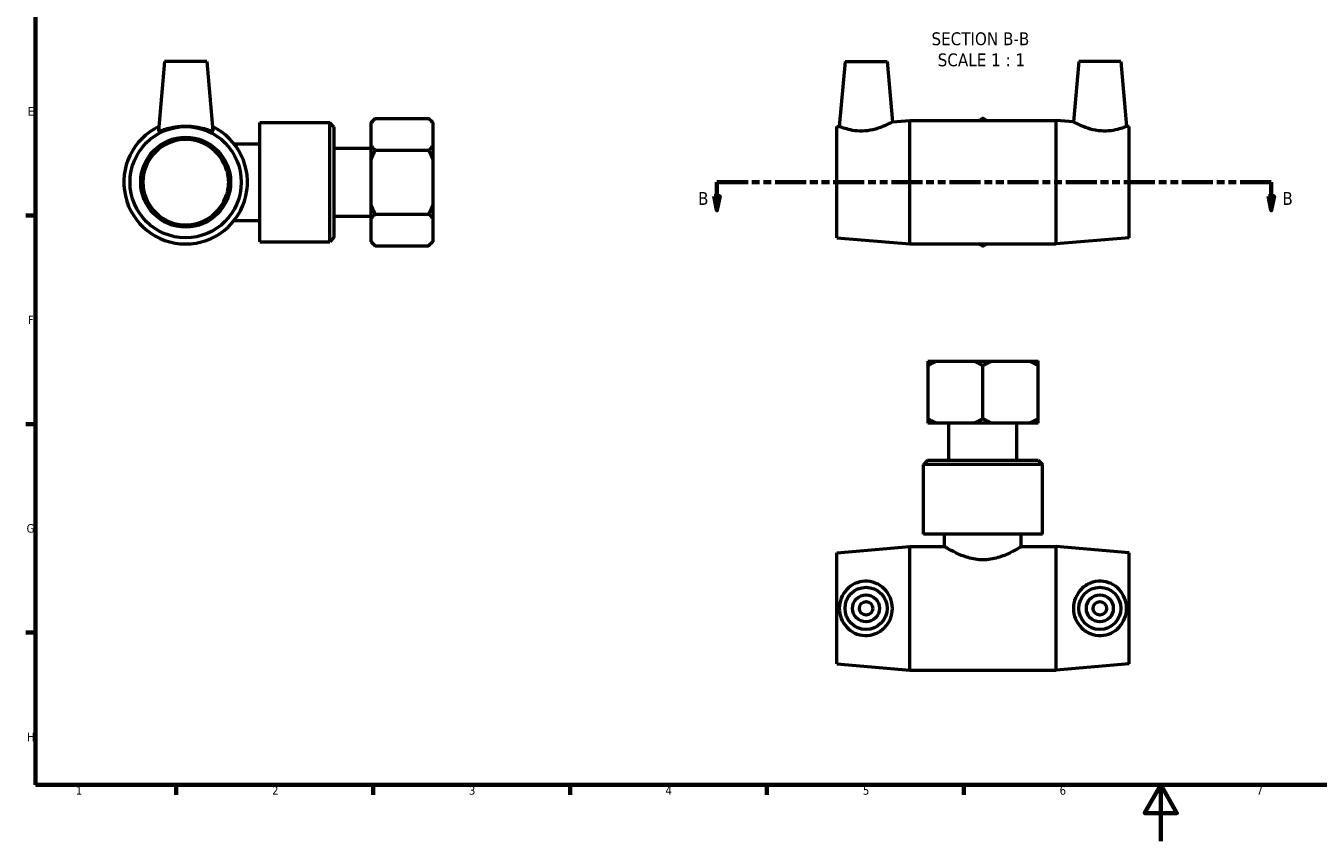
# Model space of a CAD drawing. Header units: millimetres. Extents: x 0 to 891, y 0 to 594.
# Tile 1 of 3: x 17 to 477, y 0 to 290. Entities that reach past the tile are written whole.
import ezdxf

# ---------------------------------------------------------------- set-up
doc = ezdxf.new("R2010")
doc.units = ezdxf.units.MM
doc.linetypes.add('DOUBLE_DASH_CHAIN', pattern=[1.2403, 0.6614, -0.0827, 0.1654, -0.0827, 0.1654, -0.0827])
for name, color, linetype, lineweight in [('Border (ANSI)', 7, 'Continuous', 70), ('Section Line (ANSI)', 7, 'DOUBLE_DASH_CHAIN', 70), ('Symbol (ANSI)', 7, 'Continuous', 25), ('Visible (ANSI)', 7, 'Continuous', 50)]:
    doc.layers.add(name, color=color, linetype=linetype, lineweight=lineweight)
doc.styles.add('Label Text (ANSI)', font='tahoma.ttf')
doc.styles.add('Note Text (ANSI)', font='tahoma.ttf')

# ---------------------------------------------------------------- blocks, each defined once
blk = doc.blocks.new('Borders Default Border')
at = {"layer": 'Border (ANSI)'}
for p, q in [((20, 222.75), (16.55, 222.75)), ((20, 148.5), (16.55, 148.5)), ((20, 74.25), (16.55, 74.25)), ((70.08, 20), (70.08, 16.55)), ((140.17, 20), (140.17, 16.55)), ((210.25, 20), (210.25, 16.55)), ((280.33, 20), (280.33, 16.55)), ((350.42, 20), (350.42, 16.55))]:
    blk.add_line(p, q, dxfattribs=at)
at = {"layer": 'Border (ANSI)', "flags": 128}
for points in [[(20, 20), (20, 574), (821, 574), (821, 20), (20, 20)], [(420.5, 0), (420.5, 20), (414.73, 10), (426.27, 10), (420.5, 20)]]:
    blk.add_lwpolyline(points, dxfattribs=at)
at = {"layer": 'Border (ANSI)', "color": 230, "true_color": 0xff0080, "char_height": 3.05, "attachment_point": 7, "style": 'Note Text (ANSI)'}
for s, insert in [('E', (17.21, 258.35)), ('F', (17.29, 184.1)), ('G', (16.81, 109.79)), ('H', (16.97, 35.6)), ('1', (34.35, 16.55)), ('2', (104.2, 16.55)), ('3', (174.26, 16.49)), ('4', (244.23, 16.55)), ('5', (314.48, 16.49)), ('6', (384.49, 16.49)), ('7', (454.6, 16.55))]:
    blk.add_mtext(s, dxfattribs=dict(at, insert=insert))
blk = doc.blocks.new('2dTransSection0')
at = {"layer": 'Section Line (ANSI)', "linetype": 'DOUBLE_DASH_CHAIN', "ltscale": 16.680923}
blk.add_line((262.55, 234.65), (459.85, 234.65), dxfattribs=at)
at = {"layer": 'Section Line (ANSI)', "linetype": 'Continuous'}
for p, q in [((262.55, 234.65), (273.64, 234.65)), ((262.55, 234.65), (262.55, 229.65)), ((448.76, 234.65), (459.85, 234.65)), ((459.85, 234.65), (459.85, 229.65)), ((261.55, 229.65), (262.55, 224.65)), ((263.55, 229.65), (261.55, 229.65)), ((262.55, 229.65), (262.55, 224.65)), ((262.55, 224.65), (263.55, 229.65)), ((458.85, 229.65), (459.85, 224.65)), ((460.85, 229.65), (458.85, 229.65)), ((459.85, 229.65), (459.85, 224.65)), ((459.85, 224.65), (460.85, 229.65))]:
    blk.add_line(p, q, dxfattribs=at)
at = {"layer": 'Section Line (ANSI)', "linetype": 'Continuous', "flags": 128}
for points in [[(261.55, 229.65), (262.55, 224.65), (263.55, 229.65), (261.55, 229.65)], [(458.85, 229.65), (459.85, 224.65), (460.85, 229.65), (458.85, 229.65)]]:
    blk.add_lwpolyline(points, dxfattribs=at)
at = {"layer": 'Section Line (ANSI)'}
for points in [[(261.55, 229.65), (262.55, 224.65), (263.55, 229.65), (261.55, 229.65)], [(458.85, 229.65), (459.85, 224.65), (460.85, 229.65), (458.85, 229.65)]]:
    blk.add_solid(points, dxfattribs=at)
at = {"layer": 'Section Line (ANSI)', "char_height": 4.57, "attachment_point": 7, "style": 'Label Text (ANSI)'}
for insert in [(255.81, 226.58), (463.8, 226.58)]:
    blk.add_mtext('B', dxfattribs=dict(at, insert=insert))

msp = doc.modelspace()

# ---------------------------------------------------------------- linework, layer by layer
at = {"layer": 'Visible (ANSI)'}
for p, q in [((65.927, 277.65), (63.765, 252.934)), ((80.927, 277.65), (65.927, 277.65)), ((80.927, 277.65), (83.09, 252.934)), ((308.119, 277.65), (306.096, 254.524)), ((308.119, 277.65), (323.119, 277.65)), ((323.119, 277.65), (325.003, 256.124)), ((391.319, 277.65), (389.436, 256.124)), ((406.319, 277.65), (391.319, 277.65)), ((406.319, 277.65), (408.342, 254.524)), ((99.827, 213.446), (99.827, 255.854)), ((99.827, 255.854), (124.713, 255.854)), ((124.713, 213.446), (124.713, 255.854)), ((126.227, 254.339), (124.713, 255.854)), ((126.227, 254.339), (126.227, 214.961)), ((139.427, 255.854), (140.942, 257.368)), ((139.427, 255.642), (139.427, 255.854)), ((139.427, 247.736), (139.427, 255.642)), ((140.942, 257.368), (159.913, 257.368)), ((161.427, 255.854), (159.913, 257.368)), ((161.427, 255.854), (161.427, 255.642)), ((161.427, 255.642), (161.427, 247.736)), ((305.219, 254.45), (306.096, 254.524)), ((305.219, 214.85), (305.219, 254.45)), ((325.003, 256.124), (331.219, 256.65)), ((331.219, 212.65), (331.219, 256.65)), ((331.219, 256.65), (383.219, 256.65)), ((383.219, 212.65), (383.219, 256.65)), ((389.436, 256.124), (383.219, 256.65)), ((409.219, 254.45), (408.342, 254.524)), ((409.219, 214.85), (409.219, 254.45)), ((90.696, 248.281), (99.827, 248.281)), ((126.227, 246.766), (139.427, 246.766)), ((139.427, 242.556), (139.427, 247.736)), ((140.942, 246.009), (159.913, 246.009)), ((161.427, 247.736), (161.427, 242.556)), ((139.427, 226.744), (139.427, 242.556)), ((161.427, 242.556), (161.427, 226.744)), ((88.064, 238.749), (88.893, 238.749)), ((88.893, 230.551), (88.064, 230.551)), ((139.427, 221.564), (139.427, 226.744)), ((161.427, 226.744), (161.427, 221.564)), ((90.696, 221.019), (99.827, 221.019)), ((126.227, 222.534), (139.427, 222.534)), ((139.427, 213.658), (139.427, 221.564)), ((140.942, 223.291), (159.913, 223.291)), ((161.427, 221.564), (161.427, 213.658)), ((99.827, 213.446), (124.713, 213.446)), ((126.227, 214.961), (124.713, 213.446)), ((139.427, 213.446), (139.427, 213.658)), ((139.427, 213.446), (140.942, 211.932)), ((140.942, 211.932), (159.913, 211.932)), ((161.427, 213.446), (159.913, 211.932)), ((161.427, 213.658), (161.427, 213.446)), ((305.219, 214.85), (331.219, 212.65)), ((331.219, 212.65), (383.219, 212.65)), ((409.219, 214.85), (383.219, 212.65)), ((337.545, 170.896), (340.535, 170.896)), ((340.535, 170.896), (354.229, 170.896)), ((354.229, 170.896), (360.21, 170.896)), ((360.21, 170.896), (373.903, 170.896)), ((373.903, 170.896), (376.894, 170.896)), ((337.545, 169.382), (337.545, 150.411)), ((357.219, 150.411), (357.219, 169.382)), ((376.894, 150.411), (376.894, 169.382)), ((340.535, 148.896), (337.545, 148.896)), ((354.229, 148.896), (340.535, 148.896)), ((345.103, 135.696), (345.103, 148.896)), ((360.21, 148.896), (354.229, 148.896)), ((373.903, 148.896), (360.21, 148.896)), ((369.336, 135.696), (369.336, 148.896)), ((376.894, 148.896), (373.903, 148.896)), ((337.53, 135.696), (336.016, 134.182)), ((378.423, 134.182), (336.016, 134.182)), ((336.016, 109.296), (336.016, 134.182)), ((337.53, 135.696), (376.908, 135.696)), ((376.908, 135.696), (378.423, 134.182)), ((378.423, 109.296), (378.423, 134.182)), ((378.423, 109.296), (336.016, 109.296)), ((343.588, 104.896), (343.588, 109.296)), ((370.85, 104.896), (370.85, 109.296)), ((305.219, 102.696), (331.219, 104.896)), ((305.219, 63.096), (305.219, 102.696)), ((331.219, 60.896), (331.219, 104.896)), ((331.219, 104.896), (343.588, 104.896)), ((370.85, 104.896), (383.219, 104.896)), ((383.219, 60.896), (383.219, 104.896)), ((409.219, 102.696), (383.219, 104.896)), ((409.219, 63.096), (409.219, 102.696)), ((305.219, 63.096), (331.219, 60.896)), ((331.219, 60.896), (383.219, 60.896)), ((409.219, 63.096), (383.219, 60.896))]:
    msp.add_line(p, q, dxfattribs=at)
for centre, radius in [((73.427, 234.65), 19.8), ((73.427, 234.65), 16), ((315.619, 82.896), 7.5), ((315.619, 82.896), 4.8), ((398.819, 82.896), 7.5), ((398.819, 82.896), 4.8), ((315.619, 82.896), 2.4), ((398.819, 82.896), 2.4)]:
    msp.add_circle(centre, radius, dxfattribs=at)
for radius, start, end in [(22, 115.66128, 64.33872), (15.2, 15.64517, 344.35483)]:
    msp.add_arc((73.427, 234.65), radius, start, end, dxfattribs=at)
for points, knots in [([(83.089, 252.934), (83.091, 252.919), (83.089, 252.906), (83.037, 252.807), (82.749, 252.847), (81.708, 253.136), (80.955, 253.376), (79.262, 253.831), (78.199, 254.078), (75.876, 254.427), (74.614, 254.524), (72.241, 254.524), (70.979, 254.427), (68.656, 254.078), (67.593, 253.831), (65.9, 253.376), (65.147, 253.136), (64.106, 252.847), (63.818, 252.807), (63.772, 252.895)], [2.9930022, 2.9930022, 2.9930022, 2.9930022, 3.0374941, 3.0374941, 3.3906343, 3.3906343, 3.7437745, 3.7437745, 4.0997531, 4.0997531, 4.4557317, 4.4557317, 4.8117103, 4.8117103, 5.1676889, 5.1676889, 5.5208291, 5.5208291, 5.8739694, 5.8739694, 5.8739694, 5.8739694]), ([(315.174, 252.895), (314.001, 252.807), (312.765, 252.847), (310.522, 253.136), (309.513, 253.376), (307.928, 253.831), (307.239, 254.078), (306.323, 254.427), (306.096, 254.524), (306.096, 254.524)], [0, 0, 0, 0, 0.3531402, 0.3531402, 0.7062805, 0.7062805, 1.0622591, 1.0622591, 1.4182377, 1.4182377, 1.4182377, 1.4182377]), ([(325.003, 256.124), (325.003, 256.124), (324.751, 255.984), (323.761, 255.473), (323.023, 255.107), (321.318, 254.367), (320.222, 253.939), (317.791, 253.246), (316.454, 252.991), (315.174, 252.895)], [4.3552223, 4.3552223, 4.3552223, 4.3552223, 4.7292084, 4.7292084, 5.1031944, 5.1031944, 5.4885819, 5.4885819, 5.8739694, 5.8739694, 5.8739694, 5.8739694]), ([(399.265, 252.895), (397.985, 252.991), (396.647, 253.246), (394.217, 253.939), (393.121, 254.367), (391.416, 255.107), (390.678, 255.473), (389.687, 255.984), (389.436, 256.124), (389.436, 256.124)], [0, 0, 0, 0, 0.3853875, 0.3853875, 0.770775, 0.770775, 1.144761, 1.144761, 1.518747, 1.518747, 1.518747, 1.518747]), ([(408.342, 254.524), (408.342, 254.524), (408.115, 254.427), (407.199, 254.078), (406.511, 253.831), (404.925, 253.376), (403.917, 253.136), (401.674, 252.847), (400.438, 252.807), (399.265, 252.895)], [4.4557317, 4.4557317, 4.4557317, 4.4557317, 4.8117103, 4.8117103, 5.1676889, 5.1676889, 5.5208291, 5.5208291, 5.8739694, 5.8739694, 5.8739694, 5.8739694]), ([(88.064, 238.749), (88.187, 238.311), (88.291, 237.863), (88.543, 236.5), (88.627, 235.569), (88.627, 233.732), (88.543, 232.8), (88.291, 231.437), (88.187, 230.989), (88.064, 230.551)], [6.44862508, 6.44862508, 6.44862508, 6.44862508, 6.58602556, 6.58602556, 6.86156625, 6.86156625, 7.13710694, 7.13710694, 7.27450741, 7.27450741, 7.27450741, 7.27450741]), ([(357.219, 100.165), (356.331, 100.165), (355.425, 100.235), (353.643, 100.509), (352.767, 100.711), (350.267, 101.443), (348.769, 102.093), (346.402, 103.247), (345.359, 103.838), (344.303, 104.459), (344.033, 104.623), (343.675, 104.842), (343.588, 104.896), (343.588, 104.896)], [0, 0, 0, 0, 0.2665513, 0.2665513, 0.5331026, 0.5331026, 1.0662052, 1.0662052, 1.5952746, 1.5952746, 1.8598093, 1.8598093, 2.124344, 2.124344, 2.124344, 2.124344]), ([(370.85, 104.896), (370.85, 104.896), (370.763, 104.842), (370.406, 104.623), (370.136, 104.459), (369.08, 103.838), (368.037, 103.247), (365.67, 102.093), (364.172, 101.443), (361.672, 100.711), (360.796, 100.509), (359.014, 100.235), (358.108, 100.165), (357.219, 100.165)], [6.373032, 6.373032, 6.373032, 6.373032, 6.6375667, 6.6375667, 6.9021014, 6.9021014, 7.4311707, 7.4311707, 7.9642734, 7.9642734, 8.2308247, 8.2308247, 8.497376, 8.497376, 8.497376, 8.497376]), ([(315.174, 73.241), (314.001, 73.287), (312.765, 73.575), (310.522, 74.616), (309.513, 75.368), (307.928, 77.061), (307.239, 78.124), (306.323, 80.448), (306.096, 81.71), (306.096, 84.083), (306.323, 85.344), (307.239, 87.668), (307.928, 88.731), (309.513, 90.424), (310.522, 91.176), (312.765, 92.218), (314.001, 92.505), (316.454, 92.602), (317.791, 92.374), (320.222, 91.393), (321.318, 90.642), (323.023, 88.924), (323.761, 87.847), (324.751, 85.457), (325.003, 84.143), (325.003, 81.65), (324.751, 80.335), (323.761, 77.946), (323.023, 76.869), (321.318, 75.151), (320.222, 74.399), (317.791, 73.418), (316.454, 73.19), (315.174, 73.241)], [0, 0, 0, 0, 0.3531402, 0.3531402, 0.7062805, 0.7062805, 1.0622591, 1.0622591, 1.4182377, 1.4182377, 1.7742162, 1.7742162, 2.1301948, 2.1301948, 2.4833351, 2.4833351, 2.8364753, 2.8364753, 3.2218628, 3.2218628, 3.6072503, 3.6072503, 3.9812363, 3.9812363, 4.3552223, 4.3552223, 4.7292084, 4.7292084, 5.1031944, 5.1031944, 5.4885819, 5.4885819, 5.8739694, 5.8739694, 5.8739694, 5.8739694]), ([(399.265, 73.241), (397.985, 73.19), (396.647, 73.418), (394.217, 74.399), (393.121, 75.151), (391.416, 76.869), (390.678, 77.946), (389.687, 80.335), (389.436, 81.65), (389.436, 84.143), (389.687, 85.457), (390.678, 87.847), (391.416, 88.924), (393.121, 90.642), (394.217, 91.393), (396.647, 92.374), (397.985, 92.602), (400.438, 92.505), (401.674, 92.218), (403.917, 91.176), (404.925, 90.424), (406.511, 88.731), (407.199, 87.668), (408.115, 85.344), (408.342, 84.083), (408.342, 81.71), (408.115, 80.448), (407.199, 78.124), (406.511, 77.061), (404.925, 75.368), (403.917, 74.616), (401.674, 73.575), (400.438, 73.287), (399.265, 73.241)], [0, 0, 0, 0, 0.3853875, 0.3853875, 0.770775, 0.770775, 1.144761, 1.144761, 1.518747, 1.518747, 1.892733, 1.892733, 2.2667191, 2.2667191, 2.6521066, 2.6521066, 3.0374941, 3.0374941, 3.3906343, 3.3906343, 3.7437745, 3.7437745, 4.0997531, 4.0997531, 4.4557317, 4.4557317, 4.8117103, 4.8117103, 5.1676889, 5.1676889, 5.5208291, 5.5208291, 5.8739694, 5.8739694, 5.8739694, 5.8739694])]:
    msp.add_open_spline(points, degree=3, knots=knots, dxfattribs=at)
for points, weights in [([(139.427, 255.642), (140.049, 256.475), (140.942, 257.368)], [1, 1.00310458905, 1]), ([(159.913, 257.368), (160.806, 256.475), (161.427, 255.642)], [1, 1.00310458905, 1]), ([(357.219, 257.368), (356.588, 257.004), (355.975, 256.65)], [1, 1.00126525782, 1.00149921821]), ([(358.463, 256.65), (357.851, 257.004), (357.219, 257.368)], [1.00149921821, 1.00126525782, 1]), ([(140.942, 246.009), (140.049, 246.902), (139.427, 247.736)], [1, 1.00310458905, 1]), ([(139.427, 242.556), (140.049, 244.223), (140.942, 246.009)], [1, 1.00310458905, 1]), ([(161.427, 247.736), (160.806, 246.902), (159.913, 246.009)], [1, 1.00310458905, 1]), ([(159.913, 246.009), (160.806, 244.223), (161.427, 242.556)], [1, 1.00310458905, 1]), ([(140.942, 223.291), (140.049, 225.077), (139.427, 226.744)], [1, 1.00310458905, 1]), ([(161.427, 226.744), (160.806, 225.077), (159.913, 223.291)], [1, 1.00310458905, 1]), ([(139.427, 221.564), (140.049, 222.398), (140.942, 223.291)], [1, 1.00310458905, 1]), ([(159.913, 223.291), (160.806, 222.398), (161.427, 221.564)], [1, 1.00310458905, 1]), ([(140.942, 211.932), (140.049, 212.825), (139.427, 213.658)], [1, 1.00310458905, 1]), ([(161.427, 213.658), (160.806, 212.825), (159.913, 211.932)], [1, 1.00310458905, 1]), ([(355.975, 212.65), (356.588, 212.296), (357.219, 211.932)], [1.00149921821, 1.00126525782, 1]), ([(357.219, 211.932), (357.851, 212.296), (358.463, 212.65)], [1, 1.00126525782, 1.00149921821]), ([(337.545, 170.896), (337.545, 170.275), (337.545, 169.382)], [1, 1.00310458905, 1]), ([(337.545, 169.382), (339.091, 170.275), (340.535, 170.896)], [1, 1.00310458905, 1]), ([(354.229, 170.896), (355.673, 170.275), (357.219, 169.382)], [1, 1.00310458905, 1]), ([(357.219, 169.382), (358.766, 170.275), (360.21, 170.896)], [1, 1.00310458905, 1]), ([(373.903, 170.896), (375.347, 170.275), (376.894, 169.382)], [1, 1.00310458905, 1]), ([(376.894, 169.382), (376.894, 170.275), (376.894, 170.896)], [1, 1.00310458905, 1]), ([(337.545, 150.411), (337.545, 149.518), (337.545, 148.896)], [1, 1.00310458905, 1]), ([(340.535, 148.896), (339.091, 149.518), (337.545, 150.411)], [1, 1.00310458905, 1]), ([(357.219, 150.411), (355.673, 149.518), (354.229, 148.896)], [1, 1.00310458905, 1]), ([(360.21, 148.896), (358.766, 149.518), (357.219, 150.411)], [1, 1.00310458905, 1]), ([(376.894, 150.411), (375.347, 149.518), (373.903, 148.896)], [1, 1.00310458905, 1]), ([(376.894, 148.896), (376.894, 149.518), (376.894, 150.411)], [1, 1.00310458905, 1])]:
    msp.add_rational_spline(points, weights, degree=2, dxfattribs=at)
msp.add_open_spline([(63.772, 252.895), (63.766, 252.906), (63.764, 252.919), (63.765, 252.934)], degree=3, dxfattribs=at)

# ---------------------------------------------------------------- block references
msp.add_blockref('Borders Default Border', (0, 0))
at = {"layer": 'Section Line (ANSI)'}
msp.add_blockref('2dTransSection0', (0, 0), dxfattribs=at)

# ---------------------------------------------------------------- texts
at = {"layer": 'Symbol (ANSI)', "char_height": 4.572, "attachment_point": 7, "style": 'Label Text (ANSI)'}
for s, insert in [('SECTION B-B', (338.891, 283.35)), ('SCALE 1 : 1', (341.114, 275.837))]:
    msp.add_mtext(s, dxfattribs=dict(at, insert=insert))

doc.saveas('drawing.dxf')
